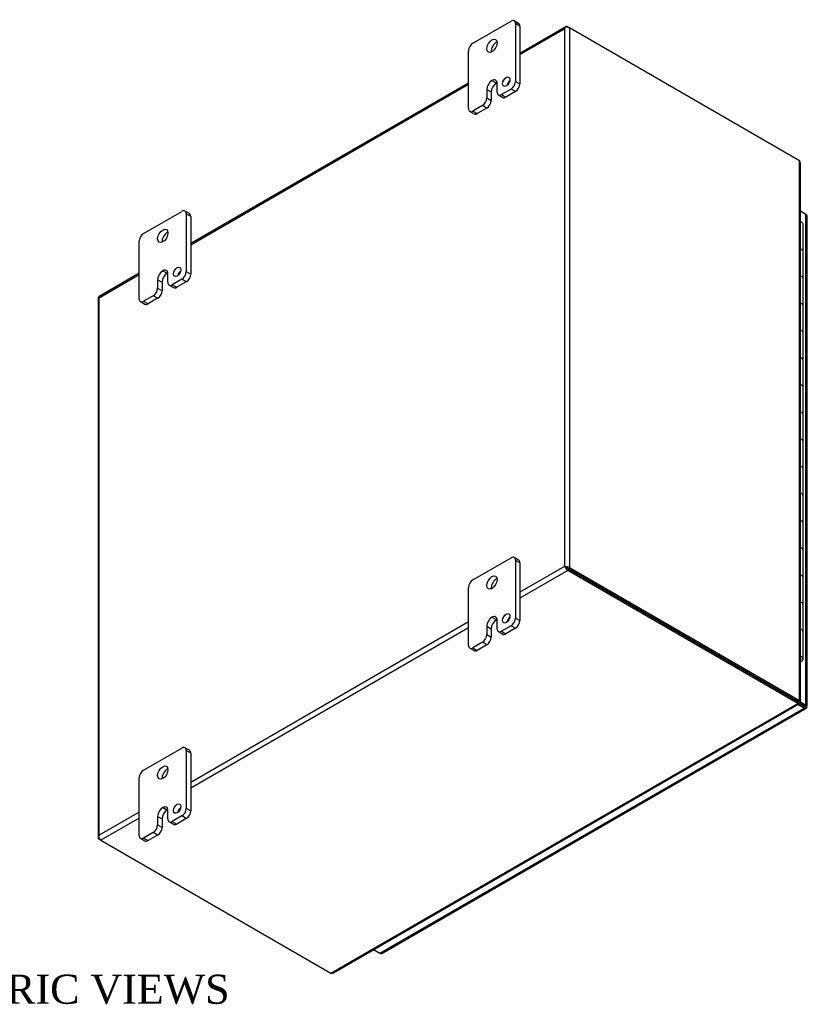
# Model space of a CAD drawing. Header units: inches. Extents: x 1 to 119, y 2 to 79.
# Tile 8 of 8: x 100 to 119, y 55 to 78. Entities that reach past the tile are written whole.
import ezdxf
from ezdxf.enums import TextEntityAlignment as Align

# ---------------------------------------------------------------- set-up
doc = ezdxf.new("R2010")
doc.units = ezdxf.units.IN
doc.header["$MEASUREMENT"] = 0
for name, color, linetype in [('COM48472', 7, 'CONTINUOUS'), ('COM71780-7', 7, 'CONTINUOUS'), ('DEFAULT', 7, 'CONTINUOUS'), ('FET07710', 7, 'CONTINUOUS'), ('HNG10620-16B', 7, 'CONTINUOUS'), ('HNG10620-16C', 7, 'CONTINUOUS'), ('HNG10620-16P', 7, 'CONTINUOUS')]:
    doc.layers.add(name, color=color, linetype=linetype)
doc.styles.add('SEACAD_TIMES_NEW_ROMAN', font='times.ttf')

msp = doc.modelspace()

# ---------------------------------------------------------------- linework, layer by layer
at = {"layer": 'COM48472', "color": 7}
for p, q in [((113.013, 78.289), (111.904, 77.649)), ((111.904, 77.62), (112.974, 78.238)), ((112.974, 78.238), (112.974, 65.315)), ((112.998, 78.271), (112.998, 78.271)), ((113.056, 78.285), (113.097, 78.261)), ((118.631, 75.066), (113.097, 78.261)), ((113.097, 78.261), (113.097, 65.291)), ((110.667, 76.935), (103.985, 73.076)), ((103.985, 73.047), (110.667, 76.905)), ((118.631, 62.096), (118.631, 75.066)), ((118.657, 62.081), (118.657, 75.01)), ((102.747, 72.362), (101.781, 71.804)), ((101.783, 71.776), (102.747, 72.333)), ((101.758, 71.764), (101.758, 58.795)), ((101.783, 58.853), (101.783, 71.776)), ((112.974, 65.315), (111.904, 64.697)), ((113.056, 65.221), (111.904, 64.556)), ((113.015, 65.291), (112.974, 65.315)), ((112.998, 65.301), (113.056, 65.268)), ((112.998, 65.301), (113.056, 65.268)), ((113.056, 65.268), (118.591, 62.072)), ((118.591, 62.072), (113.056, 65.268)), ((118.591, 62.025), (113.056, 65.221)), ((113.097, 65.291), (118.631, 62.096)), ((110.667, 63.982), (103.985, 60.124)), ((110.667, 63.841), (103.985, 59.983)), ((107.358, 55.54), (118.591, 62.025)), ((107.419, 55.546), (118.616, 62.011)), ((118.576, 62.064), (118.617, 62.04)), ((118.607, 62.051), (118.588, 62.062)), ((118.607, 62.051), (118.588, 62.062)), ((118.591, 62.072), (118.631, 62.096)), ((118.591, 62.072), (118.591, 62.025)), ((118.618, 62.068), (118.598, 62.079)), ((118.618, 62.068), (118.598, 62.079)), ((118.599, 62.084), (118.631, 62.066)), ((118.617, 62.04), (118.607, 62.051)), ((118.631, 62.066), (118.618, 62.068)), ((102.747, 59.41), (101.783, 58.853)), ((102.747, 59.269), (101.824, 58.736)), ((101.766, 58.816), (101.766, 58.816)), ((101.824, 58.736), (101.783, 58.759)), ((101.824, 58.736), (107.358, 55.54))]:
    msp.add_line(p, q, dxfattribs=at)
for centre, start, end in [((118.582, 75.01), 0, 48.6182), ((107.382, 55.61), 251.3818, 300)]:
    msp.add_arc(centre, 0.0739, start, end, dxfattribs=at)
for centre, major_axis, ratio, start_param, end_param in [((113.036, 78.202), (0.061, 0.106), 0.577982, 1.230411, 1.570248), ((113.036, 78.202), (0.061, 0.106), 0.577982, 1.231508, 1.571345), ((113.056, 78.214), (0.0432, -0.0748), 0.57735, 2.356194, 3.587154), ((113.036, 78.226), (0.0864, 0), 0.57735, 0.785398, 2.016358), ((101.844, 71.764), (0.0864, 0), 0.57735, 2.696031, 3.141593), ((101.824, 71.729), (0.0432, -0.0748), 0.57735, 3.141593, 3.587154), ((101.844, 71.741), (-0.0863, 0.0499), 0.000948, 0.445015, 0.784852), ((101.844, 71.741), (-0.0864, 0.0498), 0.000948, -0.784852, -0.445015), ((113.036, 65.279), (-0.0864, 0.0498), 0.000948, -1.124689, -0.784852), ((113.036, 65.279), (-0.0863, 0.0499), 0.000948, 0.784852, 1.124689), ((113.036, 65.256), (0.0864, 0), 0.57735, 0.785398, 2.016358), ((113.056, 65.291), (0.0432, -0.0748), 0.57735, 4.266828, 5.497787), ((113.036, 65.279), (0.0288, -0.0166), 0.000948, 0.785944, 2.356741), ((113.036, 65.279), (0.0288, -0.0166), 0.000948, 3.926445, 5.497241), ((101.844, 58.795), (0.0864, 0), 0.57735, 2.696031, 3.926991), ((101.844, 58.818), (-0.061, -0.106), 0.577982, 4.712938, 5.052774), ((101.844, 58.818), (-0.061, -0.106), 0.577982, 4.71184, 5.051677), ((101.824, 58.806), (0.0432, -0.0748), 0.57735, 4.266828, 5.497787)]:
    msp.add_ellipse(centre, major_axis=major_axis, ratio=ratio, start_param=start_param, end_param=end_param, dxfattribs=at)
for points, knots in [([(118.591, 62.072), (118.59, 62.066), (118.59, 62.062), (118.585, 62.059), (118.582, 62.061), (118.576, 62.064)], [0, 0, 0, 0, 0.5, 0.5, 1, 1, 1, 1]), ([(118.591, 62.072), (118.593, 62.074), (118.595, 62.076), (118.598, 62.078), (118.599, 62.079), (118.599, 62.082), (118.598, 62.083), (118.595, 62.086), (118.593, 62.087), (118.591, 62.089)], [0, 0, 0, 0, 0.25, 0.25, 0.5, 0.5, 0.75, 0.75, 1, 1, 1, 1]), ([(118.591, 62.025), (118.596, 62.019), (118.601, 62.014), (118.61, 62.01), (118.614, 62.009), (118.619, 62.012), (118.621, 62.016), (118.621, 62.026), (118.62, 62.033), (118.617, 62.04)], [0, 0, 0, 0, 0.25, 0.25, 0.5, 0.5, 0.75, 0.75, 1, 1, 1, 1]), ([(118.631, 62.096), (118.639, 62.095), (118.646, 62.092), (118.654, 62.087), (118.657, 62.084), (118.657, 62.077), (118.654, 62.074), (118.646, 62.069), (118.639, 62.067), (118.631, 62.066)], [0, 0, 0, 0, 0.25, 0.25, 0.5, 0.5, 0.75, 0.75, 1, 1, 1, 1])]:
    msp.add_open_spline(points, degree=3, knots=knots, dxfattribs=at)
at = {"layer": 'COM71780-7', "color": 7}
for p, q in [((118.786, 73.778), (118.657, 73.853)), ((118.786, 61.981), (118.786, 73.778)), ((118.811, 61.946), (118.811, 73.743)), ((118.356, 62.207), (118.356, 62.207)), ((118.379, 62.195), (118.379, 62.195)), ((118.619, 62.03), (118.745, 61.957)), ((118.745, 61.957), (118.619, 62.03)), ((118.636, 62.067), (118.786, 61.981)), ((108.538, 56.017), (118.745, 61.91)), ((108.581, 56.013), (118.788, 61.906)), ((118.745, 61.91), (118.593, 61.998)), ((118.745, 61.957), (118.745, 61.957)), ((118.745, 61.957), (118.745, 61.957)), ((118.745, 61.957), (118.786, 61.934)), ((118.803, 61.924), (118.745, 61.957)), ((118.803, 61.924), (118.745, 61.957)), ((108.386, 56.105), (108.538, 56.017))]:
    msp.add_line(p, q, dxfattribs=at)
for centre, major_axis, ratio, start_param, end_param in [((118.725, 73.743), (-0.0864, 0), 0.57735, 3.141593, 3.926991), ((118.725, 61.969), (-0.0288, 0.0166), 0.000948, 2.356741, 3.927537), ((118.725, 61.969), (-0.0288, 0.0166), 0.000948, 2.355648, 3.926445), ((118.745, 61.981), (-0.0432, 0.0748), 0.57735, 2.356194, 3.587154), ((118.725, 61.946), (-0.0864, 0), 0.57735, 2.696031, 3.926991), ((118.725, 61.969), (0.0864, -0.0498), 0.000948, -0.784852, -0.445015), ((118.725, 61.969), (0.0863, -0.0499), 0.000948, 0.445015, 0.784852), ((108.538, 56.088), (-0.0432, 0.0748), 0.57735, 2.356194, 3.141593)]:
    msp.add_ellipse(centre, major_axis=major_axis, ratio=ratio, start_param=start_param, end_param=end_param, dxfattribs=at)
at = {"layer": 'FET07710', "color": 7}
for p, q in [((110.773, 77.894), (111.692, 78.425)), ((111.873, 78.371), (111.767, 78.432)), ((111.798, 78.364), (111.798, 76.976)), ((111.904, 78.303), (111.798, 78.364)), ((111.904, 78.303), (111.904, 76.914)), ((110.667, 76.322), (110.667, 77.71)), ((111.233, 76.996), (111.233, 76.995)), ((111.233, 76.996), (111.339, 76.935)), ((111.233, 76.995), (111.338, 76.934)), ((111.339, 76.935), (111.338, 76.934)), ((111.356, 76.72), (111.356, 76.924)), ((111.798, 76.976), (111.904, 76.914)), ((111.109, 76.782), (111.109, 76.578)), ((111.109, 76.782), (111.215, 76.721)), ((111.215, 76.721), (111.215, 76.517)), ((111.692, 76.792), (111.462, 76.659)), ((111.798, 76.731), (111.568, 76.598)), ((111.798, 76.731), (111.692, 76.792)), ((111.109, 76.578), (111.215, 76.517)), ((111.387, 76.652), (111.493, 76.591)), ((111.462, 76.659), (111.568, 76.598)), ((110.698, 76.254), (110.804, 76.193)), ((111.003, 76.394), (110.773, 76.261)), ((110.773, 76.261), (110.879, 76.2)), ((111.109, 76.333), (110.879, 76.2)), ((111.109, 76.333), (111.003, 76.394)), ((102.853, 73.322), (103.773, 73.852)), ((103.954, 73.799), (103.848, 73.86)), ((103.879, 73.791), (103.879, 72.403)), ((103.985, 73.73), (103.879, 73.791)), ((103.985, 73.73), (103.985, 72.342)), ((102.747, 71.75), (102.747, 73.138)), ((103.313, 72.423), (103.313, 72.423)), ((103.313, 72.423), (103.419, 72.362)), ((103.313, 72.423), (103.419, 72.362)), ((103.19, 72.209), (103.19, 72.005)), ((103.19, 72.209), (103.296, 72.148)), ((103.419, 72.362), (103.419, 72.362)), ((103.437, 72.148), (103.437, 72.352)), ((103.773, 72.219), (103.543, 72.087)), ((103.879, 72.158), (103.773, 72.219)), ((103.879, 72.403), (103.985, 72.342)), ((103.19, 72.005), (103.296, 71.944)), ((103.296, 72.148), (103.296, 71.944)), ((103.468, 72.079), (103.574, 72.018)), ((103.543, 72.087), (103.649, 72.026)), ((103.879, 72.158), (103.649, 72.026)), ((103.084, 71.822), (102.853, 71.689)), ((103.19, 71.761), (102.959, 71.628)), ((103.19, 71.761), (103.084, 71.822)), ((102.778, 71.681), (102.884, 71.62)), ((102.853, 71.689), (102.959, 71.628)), ((110.773, 64.993), (111.692, 65.524)), ((111.873, 65.471), (111.767, 65.532)), ((111.798, 65.463), (111.798, 64.075)), ((111.904, 65.402), (111.798, 65.463)), ((111.904, 65.402), (111.904, 64.014)), ((110.667, 63.422), (110.667, 64.81)), ((111.233, 64.095), (111.233, 64.095)), ((111.233, 64.095), (111.339, 64.034)), ((111.233, 64.095), (111.338, 64.034)), ((111.339, 64.034), (111.338, 64.034)), ((111.356, 63.82), (111.356, 64.024)), ((111.798, 64.075), (111.904, 64.014)), ((111.109, 63.881), (111.109, 63.677)), ((111.109, 63.881), (111.215, 63.82)), ((111.109, 63.677), (111.215, 63.616)), ((111.215, 63.82), (111.215, 63.616)), ((111.387, 63.751), (111.493, 63.69)), ((111.692, 63.891), (111.462, 63.758)), ((111.462, 63.758), (111.568, 63.697)), ((111.798, 63.83), (111.568, 63.697)), ((111.798, 63.83), (111.692, 63.891)), ((111.003, 63.493), (110.773, 63.36)), ((111.109, 63.432), (110.879, 63.299)), ((111.109, 63.432), (111.003, 63.493)), ((110.698, 63.353), (110.804, 63.292)), ((110.773, 63.36), (110.879, 63.299)), ((102.853, 60.421), (103.773, 60.952)), ((103.954, 60.898), (103.848, 60.959)), ((103.879, 60.891), (103.879, 59.503)), ((103.985, 60.829), (103.879, 60.891)), ((103.985, 60.829), (103.985, 59.441)), ((102.747, 58.849), (102.747, 60.237)), ((103.313, 59.523), (103.313, 59.522)), ((103.313, 59.523), (103.419, 59.462)), ((103.313, 59.522), (103.419, 59.461)), ((103.419, 59.462), (103.419, 59.461)), ((103.437, 59.247), (103.437, 59.451)), ((103.879, 59.503), (103.985, 59.441)), ((103.19, 59.309), (103.19, 59.105)), ((103.19, 59.309), (103.296, 59.248)), ((103.296, 59.248), (103.296, 59.044)), ((103.468, 59.179), (103.574, 59.118)), ((103.773, 59.319), (103.543, 59.186)), ((103.543, 59.186), (103.649, 59.125)), ((103.879, 59.258), (103.649, 59.125)), ((103.879, 59.258), (103.773, 59.319)), ((103.19, 59.105), (103.296, 59.044)), ((102.778, 58.781), (102.884, 58.72)), ((103.084, 58.921), (102.853, 58.788)), ((102.853, 58.788), (102.959, 58.727)), ((103.19, 58.86), (102.959, 58.727)), ((103.19, 58.86), (103.084, 58.921))]:
    msp.add_line(p, q, dxfattribs=at)
for centre, major_axis, start_param, end_param in [((111.692, 78.302), (-0.075, -0.13), 2.356194, 3.926991), ((111.798, 78.241), (-0.075, -0.13), 2.356194, 3.141593), ((110.773, 77.772), (0.075, 0.13), 0.785398, 2.356194), ((111.338, 77.772), (0.087, 0.152), 0.649107, 2.492486), ((111.233, 76.853), (0.087, 0.151), 0.785398, 2.356194), ((111.338, 76.792), (0.087, 0.151), 0.785398, 2.356194), ((111.233, 76.853), (-0.087, -0.151), 2.356194, 3.926991), ((111.339, 76.792), (-0.087, -0.151), 3.793313, 3.926991), ((111.683, 76.909), (0.062, 0.108), 1.008936, 2.132657), ((111.692, 76.914), (-0.075, -0.13), 0.785398, 2.356194), ((111.462, 76.782), (0.075, 0.13), 2.356194, 3.926991), ((111.798, 76.853), (0.075, 0.13), 3.926991, 5.497787), ((111.003, 76.517), (-0.075, -0.13), 0.785398, 2.356194), ((111.109, 76.455), (0.075, 0.13), 3.926991, 5.497787), ((111.568, 76.72), (0.075, 0.13), 3.141593, 3.926991), ((110.773, 76.384), (0.075, 0.13), 2.356194, 3.926991), ((110.879, 76.323), (0.075, 0.13), 3.141593, 3.926991), ((103.773, 73.73), (-0.075, -0.13), 2.356194, 3.926991), ((103.879, 73.669), (-0.075, -0.13), 2.356194, 3.141593), ((102.853, 73.199), (0.075, 0.13), 0.785398, 2.356194), ((103.419, 73.199), (0.087, 0.152), 0.649107, 2.492486), ((103.313, 72.281), (0.087, 0.151), 0.785398, 2.356194), ((103.313, 72.281), (-0.087, -0.151), 2.356194, 3.926991), ((103.764, 72.337), (0.062, 0.108), 1.008936, 2.132657), ((103.419, 72.22), (0.087, 0.151), 0.785398, 2.356194), ((103.419, 72.22), (-0.087, -0.151), 3.793313, 3.926991), ((103.773, 72.342), (-0.075, -0.13), 0.785398, 2.356194), ((103.879, 72.281), (0.075, 0.13), 3.926991, 5.497787), ((103.084, 71.944), (-0.075, -0.13), 0.785398, 2.356194), ((103.543, 72.209), (0.075, 0.13), 2.356194, 3.926991), ((103.649, 72.148), (0.075, 0.13), 3.141593, 3.926991), ((102.853, 71.811), (0.075, 0.13), 2.356194, 3.926991), ((103.19, 71.883), (0.075, 0.13), 3.926991, 5.497787), ((102.959, 71.75), (0.075, 0.13), 3.141593, 3.926991), ((111.692, 65.402), (-0.075, -0.13), 2.356194, 3.926991), ((111.798, 65.341), (-0.075, -0.13), 2.356194, 3.141593), ((110.773, 64.871), (0.075, 0.13), 0.785398, 2.356194), ((111.338, 64.871), (0.087, 0.152), 0.649107, 2.492486), ((111.233, 63.952), (0.087, 0.151), 0.785398, 2.356194), ((111.338, 63.891), (0.087, 0.151), 0.785398, 2.356194), ((111.233, 63.953), (-0.087, -0.151), 2.356194, 3.926991), ((111.339, 63.892), (-0.087, -0.151), 3.793313, 3.926991), ((111.683, 64.009), (0.063, 0.108), 1.008936, 2.132657), ((111.692, 64.014), (-0.075, -0.13), 0.785398, 2.356194), ((111.798, 63.953), (0.075, 0.13), 3.926991, 5.497787), ((111.003, 63.616), (-0.075, -0.13), 0.785398, 2.356194), ((111.462, 63.881), (0.075, 0.13), 2.356194, 3.926991), ((111.568, 63.82), (0.075, 0.13), 3.141593, 3.926991), ((111.109, 63.555), (0.075, 0.13), 3.926991, 5.497787), ((110.773, 63.483), (0.075, 0.13), 2.356194, 3.926991), ((110.879, 63.422), (0.075, 0.13), 3.141593, 3.926991), ((103.773, 60.829), (-0.075, -0.13), 2.356194, 3.926991), ((103.879, 60.768), (-0.075, -0.13), 2.356194, 3.141593), ((102.853, 60.299), (0.075, 0.13), 0.785398, 2.356194), ((103.419, 60.299), (0.087, 0.152), 0.649107, 2.492486), ((103.313, 59.38), (0.087, 0.151), 0.785398, 2.356194), ((103.419, 59.319), (0.087, 0.151), 0.785398, 2.356194), ((103.313, 59.38), (-0.087, -0.151), 2.356194, 3.926991), ((103.419, 59.319), (-0.087, -0.151), 3.793313, 3.926991), ((103.764, 59.436), (0.062, 0.108), 1.008936, 2.132657), ((103.773, 59.441), (-0.075, -0.13), 0.785398, 2.356194), ((103.879, 59.38), (0.075, 0.13), 3.926991, 5.497787), ((103.543, 59.309), (0.075, 0.13), 2.356194, 3.926991), ((103.084, 59.043), (-0.075, -0.13), 0.785398, 2.356194), ((103.19, 58.982), (0.075, 0.13), 3.926991, 5.497787), ((103.649, 59.247), (0.075, 0.13), 3.141593, 3.926991), ((102.853, 58.911), (0.075, 0.13), 2.356194, 3.926991), ((102.959, 58.849), (0.075, 0.13), 3.141593, 3.926991)]:
    msp.add_ellipse(centre, major_axis=major_axis, ratio=0.57735, start_param=start_param, end_param=end_param, dxfattribs=at)
for centre, major_axis in [((111.233, 77.833), (0.087, 0.152)), ((111.577, 76.97), (0.062, 0.108)), ((103.313, 73.26), (0.087, 0.152)), ((103.658, 72.398), (0.062, 0.108)), ((111.233, 64.932), (0.087, 0.152)), ((111.577, 64.07), (0.063, 0.108)), ((103.313, 60.36), (0.087, 0.152)), ((103.658, 59.497), (0.063, 0.108))]:
    msp.add_ellipse(centre, major_axis=major_axis, ratio=0.57735, dxfattribs=at)
at = {"layer": 'HNG10620-16B', "color": 7}
for p, q in [((118.715, 72.236), (118.715, 72.889)), ((118.715, 70.929), (118.715, 71.583)), ((118.715, 69.623), (118.715, 70.276)), ((118.715, 68.317), (118.715, 68.97)), ((118.715, 67.01), (118.715, 67.663)), ((118.715, 65.704), (118.715, 66.357)), ((118.715, 64.397), (118.715, 65.051)), ((118.715, 63.091), (118.715, 63.744))]:
    msp.add_line(p, q, dxfattribs=at)
for centre, major_axis, start_param, end_param in [((118.592, 72.889), (-0.123, 0), 3.141593, 4.157881), ((118.592, 72.236), (-0.123, 0), 3.141593, 4.157881), ((118.592, 71.583), (-0.123, 0), 3.141593, 4.157881), ((118.592, 70.929), (-0.123, 0), 3.141593, 4.157881), ((118.592, 70.276), (-0.123, 0), 3.141593, 4.157881), ((118.592, 69.623), (-0.123, 0), 3.141593, 4.157881), ((118.592, 68.97), (-0.123, 0), 3.141593, 4.157881), ((118.592, 68.317), (-0.123, 0), 3.141593, 4.157881), ((118.592, 67.663), (-0.123, 0), 3.141593, 4.157881), ((118.592, 67.01), (-0.123, 0), 3.141593, 4.157881), ((118.592, 66.357), (-0.123, 0), 3.141593, 4.157881), ((118.592, 65.704), (-0.123, 0), 3.141593, 4.157881), ((118.592, 65.051), (-0.123, 0), 3.141593, 4.157881), ((118.592, 64.397), (-0.123, 0), 3.141593, 4.157881), ((118.592, 63.744), (-0.123, 0), 3.141593, 4.157881), ((118.592, 63.091), (-0.123, 0), 2.125304, 4.157881), ((118.592, 63.091), (-0.075, 0), 2.612966, 3.670219)]:
    msp.add_ellipse(centre, major_axis=major_axis, ratio=0.57735, start_param=start_param, end_param=end_param, dxfattribs=at)
at = {"layer": 'HNG10620-16C', "color": 7}
for p, q in [((118.715, 72.889), (118.715, 73.542)), ((118.715, 71.583), (118.715, 72.236)), ((118.715, 70.276), (118.715, 70.929)), ((118.715, 68.97), (118.715, 69.623)), ((118.715, 67.663), (118.715, 68.317)), ((118.715, 66.357), (118.715, 67.01)), ((118.715, 65.051), (118.715, 65.704)), ((118.715, 63.744), (118.715, 64.397))]:
    msp.add_line(p, q, dxfattribs=at)
for centre in [(118.592, 73.542), (118.592, 72.889), (118.592, 72.236), (118.592, 71.583), (118.592, 70.929), (118.592, 70.276), (118.592, 69.623), (118.592, 68.97), (118.592, 68.317), (118.592, 67.663), (118.592, 67.01), (118.592, 66.357), (118.592, 65.704), (118.592, 65.051), (118.592, 64.397), (118.592, 63.744)]:
    msp.add_ellipse(centre, major_axis=(0.123, 0), ratio=0.57735, start_param=0, end_param=1.016289, dxfattribs=at)
at = {"layer": 'HNG10620-16P', "color": 7}
msp.add_ellipse((118.592, 63.091), major_axis=(-0.075, 0), ratio=0.57735, start_param=2.612966, end_param=3.670219, dxfattribs=at)

# ---------------------------------------------------------------- texts
at = {"layer": 'DEFAULT', "color": 7, "style": 'SEACAD_TIMES_NEW_ROMAN'}
msp.add_text('ISOMETRIC VIEWS', height=0.7, dxfattribs=at).set_placement((95.611, 55.504), align=Align.TOP_LEFT)

doc.saveas('drawing.dxf')
